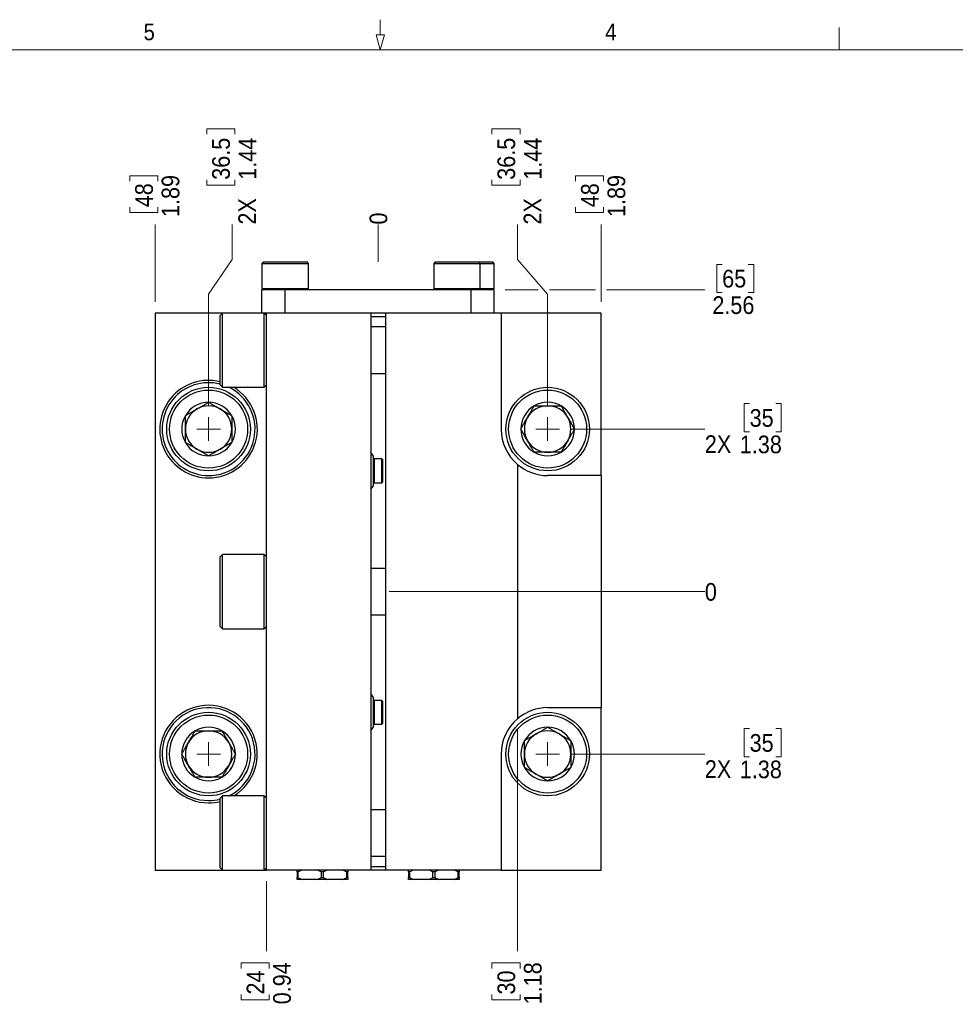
# Model space of a CAD drawing. Header units: inches. Extents: x 0.5 to 21.6, y 0.7 to 16.3.
# Tile 13 of 18: x 9 to 14.2, y 10.7 to 16.3. Entities that reach past the tile are written whole.
import ezdxf

# ---------------------------------------------------------------- set-up
doc = ezdxf.new("R2010")
doc.units = ezdxf.units.IN
doc.header["$MEASUREMENT"] = 0
doc.linetypes.add('SLD-Solid', pattern=[0])
doc.styles.add('SLDTEXTSTYLE2', font='GOTHIC.TTF', dxfattribs={"width": 0.913})
doc.dimstyles.new('SLDDIMSTYLE0', dxfattribs={"dimtxt": 0.1, "dimasz": 0.15, "dimexe": 0, "dimexo": 0.0625, "dimgap": 0.025, "dimtad": 0, "dimtih": 1, "dimtoh": 1, "dimdec": 0, "dimlfac": 1.5, "dimrnd": 1e-09, "dimdsep": 46, "dimtxsty": 'SLDTEXTSTYLE2', "dimblk1": 'NONE', "dimblk2": 'NONE', "dimsah": 1, "dimcen": 0.09, "dimadec": 0, "dimazin": 2, "dimtfac": 1, "dimtofl": 0, "dimtmove": 0, "dimatfit": 3, "dimldrblk": 'NONE', "dimfxl": 1, "dimfrac": 2, "dimtolj": 1, "dimtzin": 12, "dimarcsym": 0})
doc.dimstyles.new('SLDDIMSTYLE1', dxfattribs={"dimtxt": 0.1, "dimasz": 0.15, "dimexe": 0, "dimexo": 0.0625, "dimgap": 0.025, "dimtad": 0, "dimtih": 1, "dimtoh": 1, "dimlfac": 1.5, "dimrnd": 1e-09, "dimzin": 12, "dimdsep": 46, "dimtxsty": 'SLDTEXTSTYLE2', "dimblk1": 'NONE', "dimblk2": 'NONE', "dimsah": 1, "dimcen": 0.09, "dimadec": 0, "dimazin": 3, "dimtfac": 1, "dimtofl": 0, "dimtmove": 0, "dimatfit": 3, "dimldrblk": 'NONE', "dimfxl": 1, "dimfrac": 2, "dimtolj": 1, "dimtzin": 12, "dimarcsym": 0})
doc.dimstyles.new('SLDDIMSTYLE5', dxfattribs={"dimtxt": 0.1, "dimasz": 0.15, "dimexe": 0, "dimexo": 0.0625, "dimgap": 0.025, "dimtad": 0, "dimtih": 1, "dimtoh": 1, "dimlfac": 1.5, "dimrnd": 1e-09, "dimdsep": 46, "dimtxsty": 'SLDTEXTSTYLE2', "dimblk1": 'NONE', "dimblk2": 'NONE', "dimsah": 1, "dimcen": 0.09, "dimadec": 0, "dimazin": 2, "dimtfac": 1, "dimtofl": 0, "dimtmove": 0, "dimatfit": 3, "dimldrblk": 'NONE', "dimfxl": 1, "dimfrac": 2, "dimtolj": 1, "dimtzin": 12, "dimarcsym": 0})
doc.dimstyles.new('SLDDIMSTYLE6', dxfattribs={"dimtxt": 0.1, "dimasz": 0.15, "dimexe": 0, "dimexo": 0.0625, "dimgap": 0.025, "dimtad": 0, "dimtih": 1, "dimtoh": 1, "dimlfac": 1.5, "dimrnd": 1e-09, "dimzin": 12, "dimdsep": 46, "dimtxsty": 'SLDTEXTSTYLE2', "dimblk1": 'NONE', "dimblk2": 'NONE', "dimsah": 1, "dimcen": 0.09, "dimadec": 0, "dimazin": 3, "dimtfac": 1, "dimtofl": 0, "dimtmove": 0, "dimatfit": 3, "dimldrblk": 'NONE', "dimfxl": 1, "dimfrac": 2, "dimtolj": 1, "dimtzin": 12, "dimarcsym": 0})

# ---------------------------------------------------------------- blocks, each defined once
blk = doc.blocks.new('_D_13')
at = {"color": 7, "linetype": 'SLD-Solid', "lineweight": 18}
blk.add_line((10.9874, 14.9252), (10.9874, 15.1368), dxfattribs=at)
at = {"color": 7, "linetype": 'SLD-Solid', "lineweight": 18, "insert": (10.9391, 15.1368), "char_height": 0.1, "attachment_point": 1, "rotation": 90, "style": 'SLDTEXTSTYLE2'}
blk.add_mtext('0', dxfattribs=at)
blk = doc.blocks.new('_None')
blk = doc.blocks.new('_D_14')
at = {"color": 7, "linetype": 'SLD-Solid', "lineweight": 18}
for p, q in [((10.3575, 11.4246), (10.3575, 11.0296)), ((10.2135, 10.9317), (10.2135, 10.9622)), ((10.2135, 10.9622), (10.3722, 10.9622)), ((10.3722, 10.9622), (10.3722, 10.9317)), ((10.2135, 10.7839), (10.2135, 10.7535)), ((10.2135, 10.7535), (10.3722, 10.7535)), ((10.3722, 10.7535), (10.3722, 10.7839))]:
    blk.add_line(p, q, dxfattribs=at)
at = {"color": 7, "linetype": 'SLD-Solid', "lineweight": 18, "char_height": 0.1, "attachment_point": 1, "rotation": 90, "style": 'SLDTEXTSTYLE2'}
for s, insert in [('0.94', (10.3941, 10.7285)), ('24', (10.2445, 10.7839))]:
    blk.add_mtext(s, dxfattribs=dict(at, insert=insert))
blk = doc.blocks.new('_D_15')
at = {"color": 7, "linetype": 'SLD-Solid', "lineweight": 18}
for p, q in [((10.0187, 15.6485), (10.0187, 15.6789)), ((10.0187, 15.6789), (10.1774, 15.6789)), ((10.1774, 15.6789), (10.1774, 15.6485)), ((10.0187, 15.3898), (10.0187, 15.3594)), ((10.1774, 15.3594), (10.1774, 15.3898)), ((10.0187, 15.3594), (10.1774, 15.3594)), ((10.1627, 14.94), (10.1627, 15.1368)), ((10.1627, 14.94), (10.0294, 14.7431)), ((10.0294, 14.7431), (10.0294, 14.1097))]:
    blk.add_line(p, q, dxfattribs=at)
at = {"color": 7, "linetype": 'SLD-Solid', "lineweight": 18, "char_height": 0.1, "attachment_point": 1, "rotation": 90, "style": 'SLDTEXTSTYLE2'}
for s, insert in [('36.5', (10.0497, 15.3898)), ('1.44', (10.1993, 15.3898)), ('2X ', (10.1978, 15.1368))]:
    blk.add_mtext(s, dxfattribs=dict(at, insert=insert))
blk = doc.blocks.new('_D_16')
at = {"color": 7, "linetype": 'SLD-Solid', "lineweight": 18}
for p, q in [((9.5835, 15.3825), (9.5835, 15.413)), ((9.5835, 15.413), (9.7423, 15.413)), ((9.7423, 15.413), (9.7423, 15.3825)), ((9.5835, 15.2347), (9.5835, 15.2042)), ((9.5835, 15.2042), (9.7423, 15.2042)), ((9.7423, 15.2042), (9.7423, 15.2347)), ((9.7276, 14.6992), (9.7276, 15.1368))]:
    blk.add_line(p, q, dxfattribs=at)
at = {"color": 7, "linetype": 'SLD-Solid', "lineweight": 18, "char_height": 0.1, "attachment_point": 1, "rotation": 90, "style": 'SLDTEXTSTYLE2'}
for s, insert in [('1.89', (9.7642, 15.1793)), ('48', (9.6146, 15.2347))]:
    blk.add_mtext(s, dxfattribs=dict(at, insert=insert))
blk = doc.blocks.new('_D_17')
at = {"color": 7, "linetype": 'SLD-Solid', "lineweight": 18}
for p, q in [((11.7748, 12.2802), (11.7748, 11.0296)), ((11.6308, 10.9317), (11.6308, 10.9622)), ((11.6308, 10.9622), (11.7895, 10.9622)), ((11.7895, 10.9622), (11.7895, 10.9317)), ((11.6308, 10.7839), (11.6308, 10.7535)), ((11.6308, 10.7535), (11.7895, 10.7535)), ((11.7895, 10.7535), (11.7895, 10.7839))]:
    blk.add_line(p, q, dxfattribs=at)
at = {"color": 7, "linetype": 'SLD-Solid', "lineweight": 18, "char_height": 0.1, "attachment_point": 1, "rotation": 90, "style": 'SLDTEXTSTYLE2'}
for s, insert in [('1.18', (11.8114, 10.7285)), ('30', (11.6618, 10.7839))]:
    blk.add_mtext(s, dxfattribs=dict(at, insert=insert))
blk = doc.blocks.new('_D_18')
at = {"color": 7, "linetype": 'SLD-Solid', "lineweight": 18}
for p, q in [((11.6308, 15.6485), (11.6308, 15.6789)), ((11.6308, 15.6789), (11.7895, 15.6789)), ((11.7895, 15.6789), (11.7895, 15.6485)), ((11.6308, 15.3898), (11.6308, 15.3594)), ((11.7895, 15.3594), (11.7895, 15.3898)), ((11.6308, 15.3594), (11.7895, 15.3594)), ((11.7748, 14.94), (11.7748, 15.1368)), ((11.7748, 14.94), (11.9454, 14.7431)), ((11.9454, 14.7431), (11.9454, 14.1097))]:
    blk.add_line(p, q, dxfattribs=at)
at = {"color": 7, "linetype": 'SLD-Solid', "lineweight": 18, "char_height": 0.1, "attachment_point": 1, "rotation": 90, "style": 'SLDTEXTSTYLE2'}
for s, insert in [('36.5', (11.6618, 15.3898)), ('1.44', (11.8114, 15.3898)), ('2X ', (11.8099, 15.1368))]:
    blk.add_mtext(s, dxfattribs=dict(at, insert=insert))
blk = doc.blocks.new('_D_19')
at = {"color": 7, "linetype": 'SLD-Solid', "lineweight": 18}
for p, q in [((12.1032, 15.3825), (12.1032, 15.413)), ((12.1032, 15.413), (12.262, 15.413)), ((12.262, 15.413), (12.262, 15.3825)), ((12.1032, 15.2347), (12.1032, 15.2042)), ((12.1032, 15.2042), (12.262, 15.2042)), ((12.262, 15.2042), (12.262, 15.2347)), ((12.2473, 14.6992), (12.2473, 15.1368))]:
    blk.add_line(p, q, dxfattribs=at)
at = {"color": 7, "linetype": 'SLD-Solid', "lineweight": 18, "char_height": 0.1, "attachment_point": 1, "rotation": 90, "style": 'SLDTEXTSTYLE2'}
for s, insert in [('1.89', (12.2839, 15.1793)), ('48', (12.1343, 15.2347))]:
    blk.add_mtext(s, dxfattribs=dict(at, insert=insert))
blk = doc.blocks.new('_D_20')
at = {"color": 7, "linetype": 'SLD-Solid', "lineweight": 18}
blk.add_line((11.0499, 13.0619), (12.8338, 13.0619), dxfattribs=at)
at = {"color": 7, "linetype": 'SLD-Solid', "lineweight": 18, "insert": (12.8338, 13.1102), "char_height": 0.1, "attachment_point": 1, "style": 'SLDTEXTSTYLE2'}
blk.add_mtext('0', dxfattribs=at)
blk = doc.blocks.new('_D_21')
at = {"color": 7, "linetype": 'SLD-Solid', "lineweight": 18}
for p, q in [((13.0869, 12.2873), (13.0564, 12.2873)), ((13.0564, 12.2873), (13.0564, 12.1285)), ((13.2346, 12.2873), (13.2651, 12.2873)), ((13.2651, 12.2873), (13.2651, 12.1285)), ((12.0746, 12.1432), (12.8338, 12.1432)), ((13.0564, 12.1285), (13.0869, 12.1285)), ((13.2651, 12.1285), (13.2346, 12.1285))]:
    blk.add_line(p, q, dxfattribs=at)
at = {"color": 7, "linetype": 'SLD-Solid', "lineweight": 18, "char_height": 0.1, "attachment_point": 1, "style": 'SLDTEXTSTYLE2'}
for s, insert in [('35', (13.0869, 12.2563)), ('2X ', (12.8338, 12.1082)), ('1.38', (13.0314, 12.1066))]:
    blk.add_mtext(s, dxfattribs=dict(at, insert=insert))
blk = doc.blocks.new('_D_22')
at = {"color": 7, "linetype": 'SLD-Solid', "lineweight": 18}
for p, q in [((13.0869, 14.1245), (13.0564, 14.1245)), ((13.0564, 14.1245), (13.0564, 13.9658)), ((13.2346, 14.1245), (13.2651, 14.1245)), ((13.2651, 14.1245), (13.2651, 13.9658)), ((12.0746, 13.9805), (12.8338, 13.9805)), ((13.0564, 13.9658), (13.0869, 13.9658)), ((13.2651, 13.9658), (13.2346, 13.9658))]:
    blk.add_line(p, q, dxfattribs=at)
at = {"color": 7, "linetype": 'SLD-Solid', "lineweight": 18, "char_height": 0.1, "attachment_point": 1, "style": 'SLDTEXTSTYLE2'}
for s, insert in [('35', (13.0869, 14.0935)), ('2X ', (12.8338, 13.9454)), ('1.38', (13.0314, 13.9439))]:
    blk.add_mtext(s, dxfattribs=dict(at, insert=insert))
blk = doc.blocks.new('_D_23')
at = {"color": 7, "linetype": 'SLD-Solid', "lineweight": 18}
for p, q in [((12.9317, 14.9119), (12.9013, 14.9119)), ((12.9013, 14.9119), (12.9013, 14.7532)), ((13.0795, 14.9119), (13.11, 14.9119)), ((13.11, 14.9119), (13.11, 14.7532)), ((11.7061, 14.7679), (11.8927, 14.7679)), ((11.9552, 14.7679), (12.216, 14.7679)), ((12.2785, 14.7679), (12.8338, 14.7679)), ((12.9013, 14.7532), (12.9317, 14.7532)), ((13.11, 14.7532), (13.0795, 14.7532))]:
    blk.add_line(p, q, dxfattribs=at)
at = {"color": 7, "linetype": 'SLD-Solid', "lineweight": 18, "char_height": 0.1, "attachment_point": 1, "style": 'SLDTEXTSTYLE2'}
for s, insert in [('65', (12.9317, 14.8809)), ('2.56', (12.8763, 14.7313))]:
    blk.add_mtext(s, dxfattribs=dict(at, insert=insert))
blk = doc.blocks.new('SW_CENTERMARKSYMBOL_1')
at = {"color": 0, "linetype": 'SLD-Solid', "lineweight": 0}
for q in [(0, 0.0667), (-0.0667, 0), (0, -0.0667), (0.0667, 0)]:
    blk.add_line((0, 0), q, dxfattribs=at)
blk = doc.blocks.new('SW_CENTERMARKSYMBOL_2')
at = {"color": 0, "linetype": 'SLD-Solid', "lineweight": 0}
for q in [(0, 0.0667), (-0.0667, 0), (0, -0.0667), (0.0667, 0)]:
    blk.add_line((0, 0), q, dxfattribs=at)
blk = doc.blocks.new('SW_CENTERMARKSYMBOL_3')
at = {"color": 0, "linetype": 'SLD-Solid', "lineweight": 0}
for q in [(0, 0.0667), (-0.0667, 0), (0, -0.0667), (0.0667, 0)]:
    blk.add_line((0, 0), q, dxfattribs=at)
blk = doc.blocks.new('SW_CENTERMARKSYMBOL_4')
at = {"color": 0, "linetype": 'SLD-Solid', "lineweight": 0}
for q in [(0, 0.0667), (-0.0667, 0), (0, -0.0667), (0.0667, 0)]:
    blk.add_line((0, 0), q, dxfattribs=at)

msp = doc.modelspace()

# ---------------------------------------------------------------- linework, layer by layer
at = {"color": 7, "linetype": 'SLD-Solid', "lineweight": 18}
for p, q in [((11, 16.21), (11, 16.295)), ((11, 16.125), (10.9772, 16.21)), ((10.9772, 16.21), (11.0228, 16.21)), ((11, 16.125), (11.0228, 16.21)), ((13.5938, 16.125), (13.5938, 16.25)), ((0.625, 16.125), (21.375, 16.125))]:
    msp.add_line(p, q, dxfattribs=at)
at = {"color": 7, "linetype": 'SLD-Solid', "lineweight": 25}
for p, q in [((10.3391, 14.9254), (10.3313, 14.9175)), ((10.3391, 14.9254), (10.5858, 14.9254)), ((10.5937, 14.9175), (10.5858, 14.9254)), ((11.3103, 14.9254), (11.3024, 14.9175)), ((11.3103, 14.9254), (11.557, 14.9254)), ((11.5648, 14.9175), (11.557, 14.9254)), ((11.557, 14.9254), (11.6357, 14.9254)), ((11.6436, 14.9175), (11.6357, 14.9254)), ((10.3313, 14.9175), (10.3313, 14.7758)), ((10.3313, 14.9175), (10.5937, 14.9175)), ((10.5937, 14.7758), (10.5937, 14.9175)), ((11.3024, 14.9175), (11.3024, 14.7758)), ((11.3024, 14.9175), (11.5648, 14.9175)), ((11.5648, 14.7758), (11.5648, 14.9175)), ((11.5648, 14.9175), (11.6436, 14.9175)), ((11.6436, 14.7758), (11.6436, 14.9175)), ((10.3313, 14.7758), (10.3391, 14.7679)), ((10.3313, 14.7758), (10.5937, 14.7758)), ((10.3313, 14.6367), (10.3313, 14.7679)), ((10.4625, 14.7679), (10.3313, 14.7679)), ((10.4625, 14.6367), (10.4625, 14.7679)), ((11.5124, 14.7679), (10.4625, 14.7679)), ((10.5858, 14.7679), (10.5937, 14.7758)), ((11.3024, 14.7758), (11.3103, 14.7679)), ((11.3024, 14.7758), (11.5648, 14.7758)), ((11.5124, 14.6367), (11.5124, 14.7679)), ((11.6436, 14.7679), (11.5124, 14.7679)), ((11.557, 14.7679), (11.5648, 14.7758)), ((11.5648, 14.7758), (11.6436, 14.7758)), ((11.6357, 14.7679), (11.6436, 14.7758)), ((11.6436, 14.6367), (11.6436, 14.7679)), ((9.7276, 14.6367), (9.7276, 11.4871)), ((10.3575, 14.6367), (9.7276, 14.6367)), ((10.1082, 14.6367), (10.095, 14.6236)), ((10.095, 14.2299), (10.095, 14.6236)), ((10.3444, 14.6367), (10.1082, 14.6367)), ((10.1082, 14.2167), (10.1082, 14.6367)), ((10.3575, 14.6236), (10.3444, 14.6367)), ((10.3444, 14.2167), (10.3444, 14.6367)), ((10.9458, 14.6367), (10.3575, 14.6367)), ((10.3575, 11.4871), (10.3575, 14.6367)), ((11.0291, 14.6367), (10.9458, 14.6367)), ((10.9458, 14.6367), (10.9458, 11.4871)), ((10.9458, 14.6167), (11.0291, 14.6167)), ((11.0291, 14.6367), (11.0291, 11.4871)), ((11.683, 14.6367), (11.0291, 14.6367)), ((11.683, 14.6367), (11.683, 13.9805)), ((12.2473, 14.6367), (11.683, 14.6367)), ((12.2473, 13.718), (12.2473, 14.6367)), ((11.0291, 14.5579), (10.9458, 14.5579)), ((10.9458, 14.2955), (11.0291, 14.2955)), ((10.095, 14.2299), (10.1082, 14.2167)), ((10.1082, 14.2167), (10.3444, 14.2167)), ((10.3444, 14.2167), (10.3575, 14.2299)), ((10.9612, 13.8279), (10.9458, 13.848)), ((10.9612, 13.6606), (10.9612, 13.8279)), ((11.0083, 13.8115), (10.9665, 13.8115)), ((11.0137, 13.8061), (11.0083, 13.8115)), ((11.0083, 13.6771), (11.0083, 13.8115)), ((11.0137, 13.6825), (11.0137, 13.8061)), ((11.7748, 13.7811), (11.7748, 12.3427)), ((12.2473, 13.718), (11.9454, 13.718)), ((12.2473, 13.718), (12.2473, 12.4057)), ((10.9458, 13.6405), (10.9612, 13.6606)), ((10.9665, 13.6771), (11.0083, 13.6771)), ((11.0083, 13.6771), (11.0137, 13.6825)), ((10.1082, 13.2718), (10.095, 13.2587)), ((10.095, 12.865), (10.095, 13.2587)), ((10.3444, 13.2718), (10.1082, 13.2718)), ((10.1082, 12.8519), (10.1082, 13.2718)), ((10.3575, 13.2587), (10.3444, 13.2718)), ((10.3444, 12.8519), (10.3444, 13.2718)), ((11.0291, 13.1931), (10.9458, 13.1931)), ((10.9458, 12.9306), (11.0291, 12.9306)), ((10.095, 12.865), (10.1082, 12.8519)), ((10.3444, 12.8519), (10.3575, 12.865)), ((10.1082, 12.8519), (10.3444, 12.8519)), ((10.9612, 12.4631), (10.9458, 12.4832)), ((10.9612, 12.2958), (10.9612, 12.4631)), ((11.0083, 12.4466), (10.9665, 12.4466)), ((11.0137, 12.4413), (11.0083, 12.4466)), ((11.0083, 12.3123), (11.0083, 12.4466)), ((11.0137, 12.3176), (11.0137, 12.4413)), ((11.9454, 12.4057), (12.2473, 12.4057)), ((12.2473, 11.4871), (12.2473, 12.4057)), ((10.9665, 12.3123), (11.0083, 12.3123)), ((11.0083, 12.3123), (11.0137, 12.3176)), ((10.9458, 12.2757), (10.9612, 12.2958)), ((11.683, 12.1432), (11.683, 11.4871)), ((10.1082, 11.907), (10.095, 11.8939)), ((10.095, 11.5002), (10.095, 11.8939)), ((10.3444, 11.907), (10.1082, 11.907)), ((10.1082, 11.4871), (10.1082, 11.907)), ((10.3575, 11.8939), (10.3444, 11.907)), ((10.3444, 11.4871), (10.3444, 11.907)), ((11.0291, 11.8283), (10.9458, 11.8283)), ((10.9458, 11.5658), (11.0291, 11.5658)), ((9.7276, 11.4871), (10.1082, 11.4871)), ((10.095, 11.5002), (10.1082, 11.4871)), ((10.1082, 11.4871), (10.3444, 11.4871)), ((10.3444, 11.4871), (10.3575, 11.5002)), ((10.3444, 11.4871), (10.3575, 11.4871)), ((10.9458, 11.4871), (10.3575, 11.4871)), ((10.5362, 11.4771), (10.5294, 11.4771)), ((10.5294, 11.4771), (10.5294, 11.4446)), ((10.5362, 11.4446), (10.5362, 11.4771)), ((10.6792, 11.4771), (10.6657, 11.4771)), ((10.6657, 11.4771), (10.6657, 11.4446)), ((10.6792, 11.4446), (10.6792, 11.4771)), ((10.8088, 11.4771), (10.8088, 11.4446)), ((10.8155, 11.4771), (10.8088, 11.4771)), ((10.8155, 11.4446), (10.8155, 11.4771)), ((10.9458, 11.5071), (11.0291, 11.5071)), ((11.0291, 11.4871), (10.9458, 11.4871)), ((11.683, 11.4871), (11.0291, 11.4871)), ((11.1661, 11.4771), (11.1593, 11.4771)), ((11.1593, 11.4771), (11.1593, 11.4446)), ((11.1661, 11.4446), (11.1661, 11.4771)), ((11.3091, 11.4771), (11.2956, 11.4771)), ((11.2956, 11.4771), (11.2956, 11.4446)), ((11.3091, 11.4446), (11.3091, 11.4771)), ((11.4387, 11.4771), (11.4387, 11.4446)), ((11.4454, 11.4771), (11.4387, 11.4771)), ((11.4454, 11.4446), (11.4454, 11.4771)), ((11.683, 11.4871), (12.2473, 11.4871)), ((10.5294, 11.4446), (10.5362, 11.4446)), ((10.5579, 11.4346), (10.5294, 11.4346)), ((10.6439, 11.4346), (10.5579, 11.4346)), ((10.701, 11.4346), (10.6439, 11.4346)), ((10.6657, 11.4446), (10.6792, 11.4446)), ((10.787, 11.4346), (10.701, 11.4346)), ((10.8155, 11.4346), (10.787, 11.4346)), ((10.8088, 11.4446), (10.8155, 11.4446)), ((11.1593, 11.4446), (11.1661, 11.4446)), ((11.1879, 11.4346), (11.1593, 11.4346)), ((11.2739, 11.4346), (11.1879, 11.4346)), ((11.3309, 11.4346), (11.2739, 11.4346)), ((11.2956, 11.4446), (11.3091, 11.4446)), ((11.4169, 11.4346), (11.3309, 11.4346)), ((11.4454, 11.4346), (11.4169, 11.4346)), ((11.4387, 11.4446), (11.4454, 11.4446))]:
    msp.add_line(p, q, dxfattribs=at)
at = {"color": 8, "linetype": 'SLD-Solid', "lineweight": 25}
for p, q in [((10.9665, 13.6771), (10.9665, 13.8115)), ((10.9665, 12.3123), (10.9665, 12.4466))]:
    msp.add_line(p, q, dxfattribs=at)
at = {"color": 7, "linetype": 'SLD-Solid', "lineweight": 25}
for centre, radius in [((10.0294, 13.9805), 0.2362), ((10.0294, 13.9805), 0.2205), ((11.9454, 13.9805), 0.2362), ((11.9454, 13.9805), 0.2205), ((10.0294, 12.1432), 0.2362), ((10.0294, 12.1432), 0.2205), ((11.9454, 12.1432), 0.2362), ((11.9454, 12.1432), 0.2205)]:
    msp.add_circle(centre, radius, dxfattribs=at)
for centre, radius, start, end in [((10.0294, 13.9805), 0.2756, 76.2259, 270), ((10.0294, 13.9805), 0.2625, 75.5225, 270), ((10.0294, 13.9805), 0.2756, 270, 58.9973), ((10.0294, 13.9805), 0.2625, 270, 64.1581), ((10.0294, 13.9805), 0.1515, 90, 150), ((10.0294, 13.9805), 0.1312, 120, 180), ((10.0294, 13.9805), 0.1312, 60, 120), ((10.0294, 13.9805), 0.1515, 30, 90), ((10.0294, 13.9805), 0.1312, 0, 60), ((11.9454, 13.9805), 0.1515, 120, 180), ((11.9454, 13.9805), 0.1312, 90, 150), ((11.9454, 13.9805), 0.1515, 60, 120), ((11.9454, 13.9805), 0.1312, 30, 90), ((11.9454, 13.9805), 0.1515, 0, 60), ((10.0294, 13.9805), 0.1515, 150, 210), ((10.0294, 13.9805), 0.1515, 330, 30), ((11.9454, 13.9805), 0.1312, 150, 210), ((11.9454, 13.9805), 0.1312, 330, 30), ((10.0294, 13.9805), 0.1312, 180, 240), ((10.0294, 13.9805), 0.1312, 300, 0), ((11.9454, 13.9805), 0.2625, 180, 229.4584), ((11.9454, 13.9805), 0.1515, 180, 240), ((11.9454, 13.9805), 0.1515, 300, 0), ((10.0294, 13.9805), 0.1515, 210, 270), ((10.0294, 13.9805), 0.1312, 240, 300), ((10.0294, 13.9805), 0.1515, 270, 330), ((11.9454, 13.9805), 0.1312, 210, 270), ((11.9454, 13.9805), 0.1312, 270, 330), ((10.9665, 13.8169), 0.00538, 180, 270), ((11.9454, 13.9805), 0.1515, 240, 300), ((11.9454, 13.9805), 0.2625, 229.4584, 270), ((10.9665, 13.6717), 0.00538, 90, 180), ((10.0294, 12.1432), 0.2756, 301.0027, 270), ((10.9665, 12.452), 0.00538, 180, 270), ((10.0294, 12.1432), 0.2625, 295.8419, 270), ((11.9454, 12.1432), 0.2625, 90, 130.5416), ((10.9665, 12.3069), 0.00538, 90, 180), ((11.9454, 12.1432), 0.2625, 130.5416, 180), ((10.0294, 12.1432), 0.1515, 120, 180), ((10.0294, 12.1432), 0.1312, 90, 150), ((10.0294, 12.1432), 0.1515, 60, 120), ((10.0294, 12.1432), 0.1312, 30, 90), ((10.0294, 12.1432), 0.1515, 0, 60), ((11.9454, 12.1432), 0.1515, 90, 150), ((11.9454, 12.1432), 0.1312, 120, 180), ((11.9454, 12.1432), 0.1312, 60, 120), ((11.9454, 12.1432), 0.1515, 30, 90), ((11.9454, 12.1432), 0.1312, 0, 60), ((10.0294, 12.1432), 0.1312, 150, 210), ((10.0294, 12.1432), 0.1312, 330, 30), ((11.9454, 12.1432), 0.1515, 150, 210), ((11.9454, 12.1432), 0.1515, 330, 30), ((10.0294, 12.1432), 0.1515, 180, 240), ((10.0294, 12.1432), 0.1515, 300, 0), ((11.9454, 12.1432), 0.1312, 180, 240), ((11.9454, 12.1432), 0.1312, 300, 0), ((10.0294, 12.1432), 0.1312, 210, 270), ((10.0294, 12.1432), 0.1312, 270, 330), ((11.9454, 12.1432), 0.1515, 210, 270), ((11.9454, 12.1432), 0.1312, 240, 300), ((11.9454, 12.1432), 0.1515, 270, 330), ((10.0294, 12.1432), 0.1515, 240, 300), ((10.0294, 12.1432), 0.2625, 270, 284.4775), ((10.0294, 12.1432), 0.2756, 270, 283.7741)]:
    msp.add_arc(centre, radius, start, end, dxfattribs=at)
for points, knots in [([(9.8982, 14.0563), (9.9026, 14.0588), (9.9115, 14.064), (9.9256, 14.0721), (9.9378, 14.0791), (9.9479, 14.085), (9.9565, 14.0899), (9.9661, 14.0955), (9.9767, 14.1016), (9.9874, 14.1078), (9.9971, 14.1134), (10.006, 14.1185), (10.0166, 14.1246), (10.0243, 14.1291), (10.0294, 14.132)], [0, 0, 0, 0, 0.107745, 0.216085, 0.327186, 0.383518, 0.439844, 0.516333, 0.593476, 0.672552, 0.752214, 0.813884, 0.87556, 1, 1, 1, 1]), ([(10.0294, 14.132), (10.0339, 14.1295), (10.0428, 14.1243), (10.0553, 14.1171), (10.0666, 14.1106), (10.0766, 14.1048), (10.0869, 14.0989), (10.0973, 14.0928), (10.108, 14.0867), (10.1186, 14.0806), (10.1284, 14.0749), (10.1372, 14.0698), (10.1478, 14.0637), (10.1555, 14.0592), (10.1606, 14.0563)], [0, 0, 0, 0, 0.108067, 0.216084, 0.29066, 0.365328, 0.439851, 0.516664, 0.59348, 0.672838, 0.752216, 0.813885, 0.875561, 1, 1, 1, 1]), ([(11.7939, 13.9805), (11.7965, 13.985), (11.8016, 13.9939), (11.8088, 14.0064), (11.8153, 14.0177), (11.8211, 14.0277), (11.8271, 14.038), (11.8331, 14.0484), (11.8392, 14.0591), (11.8454, 14.0697), (11.851, 14.0795), (11.8561, 14.0883), (11.8623, 14.0989), (11.8667, 14.1066), (11.8697, 14.1117)], [0, 0, 0, 0, 0.108067, 0.216084, 0.29066, 0.365328, 0.439851, 0.516664, 0.59348, 0.672838, 0.752216, 0.813885, 0.875561, 1, 1, 1, 1]), ([(11.8697, 14.1117), (11.874, 14.1117), (11.8827, 14.1117), (11.8958, 14.1117), (11.9087, 14.1117), (11.9215, 14.1117), (11.9347, 14.1117), (11.9481, 14.1117), (11.9616, 14.1117), (11.9751, 14.1117), (11.9885, 14.1117), (12.0007, 14.1117), (12.0116, 14.1117), (12.018, 14.1117), (12.0212, 14.1117)], [0, 0, 0, 0, 0.091617, 0.183578, 0.265546, 0.34749, 0.432011, 0.516519, 0.602124, 0.687748, 0.776334, 0.864951, 0.932407, 1, 1, 1, 1]), ([(12.0212, 14.1117), (12.0238, 14.1073), (12.0289, 14.0984), (12.037, 14.0843), (12.0441, 14.0721), (12.0499, 14.0621), (12.0548, 14.0535), (12.0604, 14.0439), (12.0665, 14.0332), (12.0727, 14.0226), (12.0783, 14.0128), (12.0834, 14.0039), (12.0896, 13.9933), (12.094, 13.9856), (12.097, 13.9805)], [0, 0, 0, 0, 0.107745, 0.216085, 0.327186, 0.383518, 0.439844, 0.516333, 0.593476, 0.672552, 0.752214, 0.813801, 0.87556, 1, 1, 1, 1]), ([(9.8982, 13.9047), (9.8982, 13.9091), (9.8982, 13.9178), (9.8982, 13.9309), (9.8982, 13.9438), (9.8982, 13.9566), (9.8982, 13.9697), (9.8982, 13.9832), (9.8982, 13.9967), (9.8982, 14.0102), (9.8982, 14.0236), (9.8982, 14.0358), (9.8982, 14.0467), (9.8982, 14.0531), (9.8982, 14.0563)], [0, 0, 0, 0, 0.091617, 0.183578, 0.265546, 0.34749, 0.432011, 0.516519, 0.602124, 0.687748, 0.776334, 0.864951, 0.932407, 1, 1, 1, 1]), ([(10.1606, 14.0563), (10.1606, 14.0531), (10.1606, 14.0467), (10.1606, 14.0359), (10.1606, 14.024), (10.1606, 14.0108), (10.1606, 13.9971), (10.1606, 13.9835), (10.1606, 13.9702), (10.1606, 13.9572), (10.1606, 13.9442), (10.1606, 13.9311), (10.1606, 13.9178), (10.1606, 13.9091), (10.1606, 13.9047)], [0, 0, 0, 0, 0.067462, 0.135048, 0.220609, 0.306651, 0.394624, 0.48348, 0.564909, 0.647108, 0.731465, 0.816423, 0.908015, 1, 1, 1, 1]), ([(11.8697, 13.8493), (11.8671, 13.8537), (11.8619, 13.8626), (11.8547, 13.8751), (11.8482, 13.8864), (11.8424, 13.8965), (11.8365, 13.9067), (11.8305, 13.9172), (11.8243, 13.9278), (11.8182, 13.9385), (11.8125, 13.9483), (11.8074, 13.9571), (11.8013, 13.9677), (11.7969, 13.9754), (11.7939, 13.9805)], [0, 0, 0, 0, 0.1080669, 0.2160843, 0.2906603, 0.3653277, 0.4398514, 0.5166643, 0.5934795, 0.6728378, 0.7522158, 0.8138851, 0.8755611, 1, 1, 1, 1]), ([(12.097, 13.9805), (12.0944, 13.9761), (12.0893, 13.9672), (12.0811, 13.9531), (12.0741, 13.9409), (12.0683, 13.9308), (12.0633, 13.9222), (12.0578, 13.9126), (12.0516, 13.902), (12.0455, 13.8913), (12.0398, 13.8815), (12.0347, 13.8727), (12.0286, 13.8621), (12.0242, 13.8544), (12.0212, 13.8493)], [0, 0, 0, 0, 0.107745, 0.216085, 0.327186, 0.383518, 0.439844, 0.516333, 0.593476, 0.672552, 0.752214, 0.813801, 0.87556, 1, 1, 1, 1]), ([(10.0294, 13.829), (10.025, 13.8315), (10.016, 13.8367), (10.0036, 13.8439), (9.9922, 13.8504), (9.9822, 13.8562), (9.9719, 13.8622), (9.9615, 13.8682), (9.9509, 13.8743), (9.9402, 13.8805), (9.9304, 13.8861), (9.9216, 13.8912), (9.911, 13.8973), (9.9033, 13.9018), (9.8982, 13.9047)], [0, 0, 0, 0, 0.108067, 0.216084, 0.29066, 0.365328, 0.439851, 0.516664, 0.59348, 0.672838, 0.752216, 0.813885, 0.875561, 1, 1, 1, 1]), ([(10.1606, 13.9047), (10.1562, 13.9022), (10.1473, 13.897), (10.1348, 13.8898), (10.1235, 13.8833), (10.1134, 13.8775), (10.1032, 13.8716), (10.0927, 13.8655), (10.0821, 13.8594), (10.0715, 13.8532), (10.0617, 13.8476), (10.0528, 13.8425), (10.0422, 13.8364), (10.0346, 13.8319), (10.0294, 13.829)], [0, 0, 0, 0, 0.108067, 0.216084, 0.29066, 0.365328, 0.439851, 0.516664, 0.59348, 0.672838, 0.752216, 0.813885, 0.875561, 1, 1, 1, 1]), ([(12.0212, 13.8493), (12.018, 13.8493), (12.0116, 13.8493), (12.0009, 13.8493), (11.989, 13.8493), (11.9757, 13.8493), (11.9621, 13.8493), (11.9484, 13.8493), (11.9351, 13.8493), (11.9221, 13.8493), (11.9091, 13.8493), (11.896, 13.8493), (11.8828, 13.8493), (11.874, 13.8493), (11.8697, 13.8493)], [0, 0, 0, 0, 0.0674616, 0.135048, 0.2206094, 0.3066512, 0.3946243, 0.4834796, 0.5649085, 0.6471085, 0.7314647, 0.8164232, 0.9080153, 1, 1, 1, 1]), ([(9.8779, 12.1432), (9.8805, 12.1477), (9.8856, 12.1566), (9.8928, 12.1691), (9.8993, 12.1804), (9.9051, 12.1904), (9.9111, 12.2007), (9.9171, 12.2111), (9.9232, 12.2218), (9.9294, 12.2324), (9.935, 12.2422), (9.9401, 12.251), (9.9462, 12.2617), (9.9507, 12.2693), (9.9536, 12.2745)], [0, 0, 0, 0, 0.108067, 0.216084, 0.29066, 0.365328, 0.439851, 0.516664, 0.59348, 0.672838, 0.752216, 0.813885, 0.875561, 1, 1, 1, 1]), ([(9.9536, 12.2745), (9.958, 12.2745), (9.9667, 12.2745), (9.9798, 12.2745), (9.9927, 12.2745), (10.0055, 12.2745), (10.0186, 12.2745), (10.0321, 12.2745), (10.0456, 12.2745), (10.0591, 12.2745), (10.0725, 12.2745), (10.0847, 12.2745), (10.0956, 12.2745), (10.102, 12.2745), (10.1052, 12.2745)], [0, 0, 0, 0, 0.091617, 0.183578, 0.265546, 0.34749, 0.432011, 0.516519, 0.602124, 0.687748, 0.776334, 0.864951, 0.932407, 1, 1, 1, 1]), ([(10.1052, 12.2745), (10.1077, 12.27), (10.1129, 12.2611), (10.121, 12.2471), (10.128, 12.2349), (10.1339, 12.2248), (10.1388, 12.2162), (10.1444, 12.2066), (10.1505, 12.196), (10.1567, 12.1853), (10.1623, 12.1755), (10.1674, 12.1667), (10.1735, 12.1561), (10.178, 12.1484), (10.181, 12.1432)], [0, 0, 0, 0, 0.1077446, 0.2160852, 0.3271864, 0.3835175, 0.4398445, 0.5163334, 0.5934757, 0.6725523, 0.7522142, 0.8138839, 0.8755603, 1, 1, 1, 1]), ([(11.8142, 12.219), (11.8186, 12.2216), (11.8275, 12.2267), (11.8416, 12.2348), (11.8538, 12.2419), (11.8639, 12.2477), (11.8725, 12.2527), (11.8821, 12.2582), (11.8927, 12.2643), (11.9034, 12.2705), (11.9132, 12.2761), (11.922, 12.2812), (11.9326, 12.2874), (11.9403, 12.2918), (11.9454, 12.2948)], [0, 0, 0, 0, 0.107745, 0.216085, 0.327186, 0.383518, 0.439844, 0.516333, 0.593476, 0.672552, 0.752214, 0.813801, 0.87556, 1, 1, 1, 1]), ([(11.9454, 12.2948), (11.9499, 12.2922), (11.9588, 12.2871), (11.9728, 12.279), (11.985, 12.2719), (11.9951, 12.2661), (12.0037, 12.2611), (12.0133, 12.2556), (12.0239, 12.2494), (12.0346, 12.2433), (12.0444, 12.2376), (12.0532, 12.2325), (12.0638, 12.2264), (12.0715, 12.222), (12.0767, 12.219)], [0, 0, 0, 0, 0.107745, 0.216085, 0.327186, 0.383518, 0.439844, 0.516333, 0.593476, 0.672552, 0.752214, 0.813801, 0.87556, 1, 1, 1, 1]), ([(11.8142, 12.0675), (11.8142, 12.0718), (11.8142, 12.0806), (11.8142, 12.0936), (11.8142, 12.1065), (11.8142, 12.1193), (11.8142, 12.1325), (11.8142, 12.1459), (11.8142, 12.1594), (11.8142, 12.1729), (11.8142, 12.1863), (11.8142, 12.1985), (11.8142, 12.2094), (11.8142, 12.2158), (11.8142, 12.219)], [0, 0, 0, 0, 0.091617, 0.183578, 0.265546, 0.34749, 0.432011, 0.516519, 0.602124, 0.687748, 0.776334, 0.864951, 0.932407, 1, 1, 1, 1]), ([(12.0767, 12.219), (12.0767, 12.2158), (12.0767, 12.2094), (12.0767, 12.1987), (12.0767, 12.1868), (12.0767, 12.1735), (12.0767, 12.1599), (12.0767, 12.1463), (12.0767, 12.1329), (12.0767, 12.1199), (12.0767, 12.1069), (12.0767, 12.0938), (12.0767, 12.0806), (12.0767, 12.0718), (12.0767, 12.0675)], [0, 0, 0, 0, 0.0674616, 0.135048, 0.2206094, 0.3066512, 0.3946243, 0.4834796, 0.5649085, 0.6471085, 0.7314647, 0.8164232, 0.9080153, 1, 1, 1, 1]), ([(9.9536, 12.012), (9.9511, 12.0165), (9.9459, 12.0254), (9.9387, 12.0379), (9.9322, 12.0492), (9.9264, 12.0592), (9.9205, 12.0695), (9.9144, 12.0799), (9.9083, 12.0905), (9.9022, 12.1012), (9.8965, 12.111), (9.8914, 12.1198), (9.8853, 12.1304), (9.8808, 12.1381), (9.8779, 12.1432)], [0, 0, 0, 0, 0.108067, 0.216084, 0.29066, 0.365328, 0.439851, 0.516664, 0.59348, 0.672838, 0.752216, 0.813885, 0.875561, 1, 1, 1, 1]), ([(10.181, 12.1432), (10.1784, 12.1388), (10.1732, 12.1299), (10.166, 12.1174), (10.1595, 12.1061), (10.1537, 12.096), (10.1478, 12.0858), (10.1417, 12.0753), (10.1356, 12.0647), (10.1295, 12.0541), (10.1238, 12.0443), (10.1187, 12.0354), (10.1126, 12.0248), (10.1081, 12.0171), (10.1052, 12.012)], [0, 0, 0, 0, 0.1080669, 0.2160843, 0.2906603, 0.3653277, 0.4398514, 0.5166643, 0.5934795, 0.6728378, 0.7522158, 0.8138851, 0.8755611, 1, 1, 1, 1]), ([(11.9454, 11.9917), (11.941, 11.9943), (11.9321, 11.9994), (11.9196, 12.0066), (11.9083, 12.0132), (11.8982, 12.019), (11.888, 12.0249), (11.8775, 12.0309), (11.8669, 12.037), (11.8562, 12.0432), (11.8464, 12.0488), (11.8376, 12.0539), (11.827, 12.0601), (11.8193, 12.0645), (11.8142, 12.0675)], [0, 0, 0, 0, 0.108067, 0.216084, 0.29066, 0.365328, 0.439851, 0.516664, 0.59348, 0.672838, 0.752216, 0.813885, 0.875561, 1, 1, 1, 1]), ([(12.0767, 12.0675), (12.0722, 12.0649), (12.0633, 12.0598), (12.0508, 12.0525), (12.0395, 12.046), (12.0295, 12.0402), (12.0192, 12.0343), (12.0088, 12.0283), (11.9981, 12.0221), (11.9875, 12.016), (11.9777, 12.0103), (11.9689, 12.0052), (11.9582, 11.9991), (11.9506, 11.9947), (11.9454, 11.9917)], [0, 0, 0, 0, 0.1080669, 0.2160843, 0.2906603, 0.3653277, 0.4398514, 0.5166643, 0.5934795, 0.6728378, 0.7522158, 0.8138851, 0.8755611, 1, 1, 1, 1]), ([(10.1052, 12.012), (10.102, 12.012), (10.0956, 12.012), (10.0848, 12.012), (10.0729, 12.012), (10.0597, 12.012), (10.046, 12.012), (10.0324, 12.012), (10.0191, 12.012), (10.0061, 12.012), (9.9931, 12.012), (9.98, 12.012), (9.9668, 12.012), (9.958, 12.012), (9.9536, 12.012)], [0, 0, 0, 0, 0.067462, 0.135048, 0.220609, 0.306651, 0.394624, 0.48348, 0.564909, 0.647108, 0.731465, 0.816423, 0.908015, 1, 1, 1, 1]), ([(10.5294, 11.4771), (10.5294, 11.4789), (10.5294, 11.4826), (10.5294, 11.4856), (10.5294, 11.4871)], [0, 0, 0, 0, 0.499192, 1, 1, 1, 1]), ([(10.5579, 11.4871), (10.5543, 11.4856), (10.5469, 11.4826), (10.5397, 11.4789), (10.5362, 11.4771)], [0, 0, 0, 0, 0.499097, 1, 1, 1, 1]), ([(10.6657, 11.4771), (10.6621, 11.4789), (10.655, 11.4826), (10.6476, 11.4856), (10.6439, 11.4871)], [0, 0, 0, 0, 0.499192, 1, 1, 1, 1]), ([(10.701, 11.4871), (10.6973, 11.4856), (10.6899, 11.4826), (10.6828, 11.4789), (10.6792, 11.4771)], [0, 0, 0, 0, 0.499097, 1, 1, 1, 1]), ([(10.8088, 11.4771), (10.8052, 11.4789), (10.7981, 11.4826), (10.7907, 11.4856), (10.787, 11.4871)], [0, 0, 0, 0, 0.499192, 1, 1, 1, 1]), ([(10.8155, 11.4871), (10.8155, 11.4856), (10.8155, 11.4826), (10.8155, 11.4789), (10.8155, 11.4771)], [0, 0, 0, 0, 0.499097, 1, 1, 1, 1]), ([(11.1593, 11.4771), (11.1593, 11.4789), (11.1593, 11.4826), (11.1593, 11.4856), (11.1593, 11.4871)], [0, 0, 0, 0, 0.499192, 1, 1, 1, 1]), ([(11.1879, 11.4871), (11.1842, 11.4856), (11.1768, 11.4826), (11.1697, 11.4789), (11.1661, 11.4771)], [0, 0, 0, 0, 0.499097, 1, 1, 1, 1]), ([(11.2956, 11.4771), (11.2921, 11.4789), (11.2849, 11.4826), (11.2776, 11.4856), (11.2739, 11.4871)], [0, 0, 0, 0, 0.499192, 1, 1, 1, 1]), ([(11.3309, 11.4871), (11.3272, 11.4856), (11.3198, 11.4826), (11.3127, 11.4789), (11.3091, 11.4771)], [0, 0, 0, 0, 0.499097, 1, 1, 1, 1]), ([(11.4387, 11.4771), (11.4351, 11.4789), (11.428, 11.4826), (11.4206, 11.4856), (11.4169, 11.4871)], [0, 0, 0, 0, 0.499192, 1, 1, 1, 1]), ([(11.4454, 11.4871), (11.4454, 11.4856), (11.4454, 11.4826), (11.4454, 11.4789), (11.4454, 11.4771)], [0, 0, 0, 0, 0.499097, 1, 1, 1, 1]), ([(10.5294, 11.4346), (10.5294, 11.4361), (10.5294, 11.439), (10.5294, 11.4427), (10.5294, 11.4446)], [0, 0, 0, 0, 0.499097, 1, 1, 1, 1]), ([(10.5362, 11.4446), (10.5397, 11.4427), (10.5469, 11.439), (10.5542, 11.4361), (10.5579, 11.4346)], [0, 0, 0, 0, 0.499192, 1, 1, 1, 1]), ([(10.6439, 11.4346), (10.6476, 11.4361), (10.655, 11.439), (10.6621, 11.4427), (10.6657, 11.4446)], [0, 0, 0, 0, 0.499097, 1, 1, 1, 1]), ([(10.6792, 11.4446), (10.6828, 11.4427), (10.6899, 11.439), (10.6973, 11.4361), (10.701, 11.4346)], [0, 0, 0, 0, 0.499192, 1, 1, 1, 1]), ([(10.787, 11.4346), (10.7907, 11.4361), (10.7981, 11.439), (10.8052, 11.4427), (10.8088, 11.4446)], [0, 0, 0, 0, 0.499097, 1, 1, 1, 1]), ([(10.8155, 11.4446), (10.8155, 11.4427), (10.8155, 11.439), (10.8155, 11.4361), (10.8155, 11.4346)], [0, 0, 0, 0, 0.499192, 1, 1, 1, 1]), ([(11.1593, 11.4346), (11.1593, 11.4361), (11.1593, 11.439), (11.1593, 11.4427), (11.1593, 11.4446)], [0, 0, 0, 0, 0.499097, 1, 1, 1, 1]), ([(11.1661, 11.4446), (11.1696, 11.4427), (11.1768, 11.439), (11.1842, 11.4361), (11.1879, 11.4346)], [0, 0, 0, 0, 0.499192, 1, 1, 1, 1]), ([(11.2739, 11.4346), (11.2775, 11.4361), (11.2849, 11.439), (11.2921, 11.4427), (11.2956, 11.4446)], [0, 0, 0, 0, 0.499097, 1, 1, 1, 1]), ([(11.3091, 11.4446), (11.3127, 11.4427), (11.3198, 11.439), (11.3272, 11.4361), (11.3309, 11.4346)], [0, 0, 0, 0, 0.499192, 1, 1, 1, 1]), ([(11.4169, 11.4346), (11.4206, 11.4361), (11.428, 11.439), (11.4351, 11.4427), (11.4387, 11.4446)], [0, 0, 0, 0, 0.499097, 1, 1, 1, 1]), ([(11.4454, 11.4446), (11.4454, 11.4427), (11.4454, 11.439), (11.4454, 11.4361), (11.4454, 11.4346)], [0, 0, 0, 0, 0.499192, 1, 1, 1, 1])]:
    msp.add_open_spline(points, degree=3, knots=knots, dxfattribs=at)

# ---------------------------------------------------------------- block references
at = {"color": 7, "linetype": 'Continuous', "lineweight": 0}
for name, p in [('SW_CENTERMARKSYMBOL_3', (10.0294, 13.9805)), ('SW_CENTERMARKSYMBOL_1', (11.9454, 13.9805)), ('SW_CENTERMARKSYMBOL_4', (10.0294, 12.1432)), ('SW_CENTERMARKSYMBOL_2', (11.9454, 12.1432))]:
    msp.add_blockref(name, p, dxfattribs=at)

# ---------------------------------------------------------------- texts
at = {"color": 7, "linetype": 'Continuous', "lineweight": 0, "char_height": 0.0938, "attachment_point": 1, "style": 'SLDTEXTSTYLE2'}
for s, insert in [('5', (9.6621, 16.2725)), ('4', (12.2707, 16.2724))]:
    msp.add_mtext(s, dxfattribs=dict(at, insert=insert))

# ---------------------------------------------------------------- dimensions: what is measured, and where the dimension line sits
at = {"color": 7, "linetype": 'SLD-Solid', "lineweight": 18}
for feature_location, offset, dtype, origin, dimstyle, picture, middle in [((10.0294, 14.0472), (0.1333, 1.0897), 1, (10.9874, 11.6446), 'SLDDIMSTYLE6', '_D_15', (10.1627, 15.4231)), ((11.9454, 14.0472), (-0.1706, 1.0897), 1, (10.9874, 11.6446), 'SLDDIMSTYLE1', '_D_18', (11.7748, 15.4231)), ((12.0121, 13.9805), (0.8217, 0), 0, (10.9874, 13.0619), 'SLDDIMSTYLE6', '_D_22', (13.0647, 13.9805)), ((12.0121, 12.1432), (0.8217, 0), 0, (10.9874, 13.0619), 'SLDDIMSTYLE6', '_D_21', (13.0647, 12.1432))]:
    dim = msp.add_ordinate_dim(feature_location=feature_location, offset=offset, dtype=dtype, origin=origin, text='2X <>', dimstyle=dimstyle, dxfattribs=at)
    dim.commit()
    dim.dimension.update_dxf_attribs({"geometry": picture, "text_midpoint": middle})
for feature_location, offset, dtype, origin, dimstyle, picture, middle in [((9.7276, 14.6367), (0, 0.5001), 1, (10.9874, 11.6446), 'SLDDIMSTYLE1', '_D_16', (9.7276, 15.3086)), ((12.2473, 14.6367), (0, 0.5001), 1, (10.9874, 11.6446), 'SLDDIMSTYLE1', '_D_19', (12.2473, 15.3086)), ((10.9874198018, 11.644550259), (0, 3.4922757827), 1, (10.9874198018, 11.644550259), 'SLDDIMSTYLE0', '_D_13', (10.9874198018, 15.1737704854)), ((11.6436, 14.7679), (1.1903, 0), 0, (10.9874, 13.0619), 'SLDDIMSTYLE1', '_D_23', (13.0056, 14.7679)), ((10.9874198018, 13.0618730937), (1.8464194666, 0), 0, (10.9874198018, 13.0618730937), 'SLDDIMSTYLE0', '_D_20', (12.8707837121, 13.0618730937)), ((11.7748, 12.3427), (0, -1.3131), 1, (10.9874, 11.6446), 'SLDDIMSTYLE1', '_D_17', (11.7748, 10.8578)), ((10.3575, 11.4871), (0, -0.4575), 1, (10.9874, 11.6446), 'SLDDIMSTYLE5', '_D_14', (10.3575, 10.8578))]:
    dim = msp.add_ordinate_dim(feature_location=feature_location, offset=offset, dtype=dtype, origin=origin, dimstyle=dimstyle, dxfattribs=at)
    dim.commit()
    dim.dimension.update_dxf_attribs({"geometry": picture, "text_midpoint": middle})

doc.saveas('drawing.dxf')
